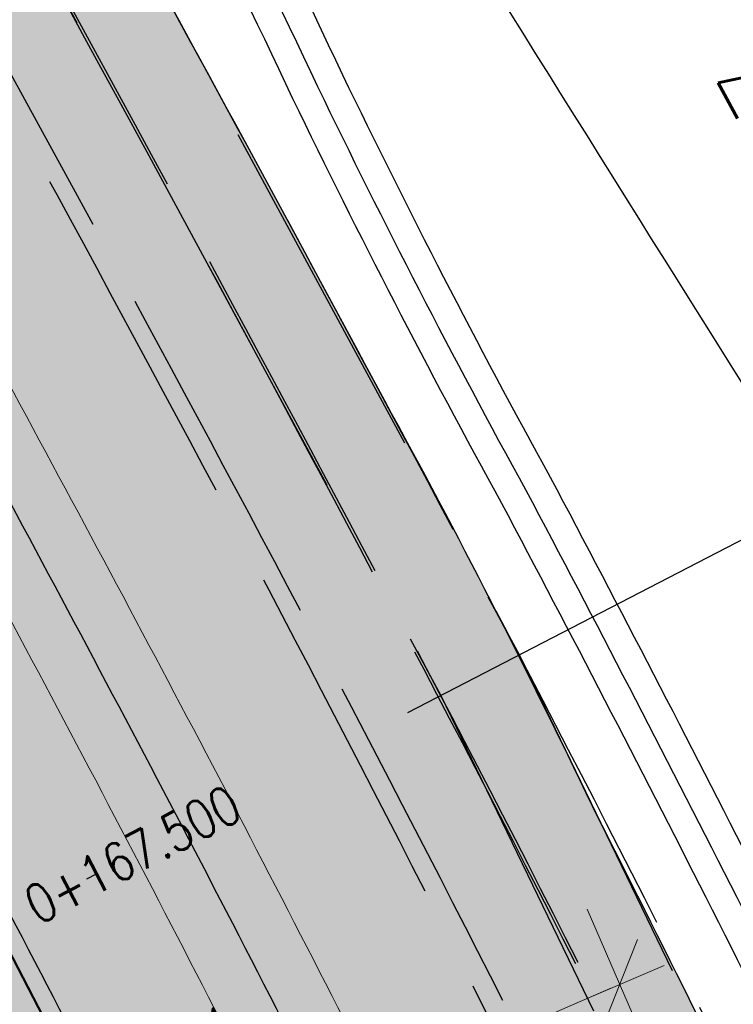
# Model space of a CAD drawing. Header units: metres. Extents: x 3458045 to 3462392, y 5482308 to 5484762.
# Tile 97 of 256: x 3459778.18 to 3459784.65, y 5483553.57 to 5483562.49. Entities that reach past the tile are written whole.
import ezdxf
from ezdxf.enums import TextEntityAlignment as Align

# ---------------------------------------------------------------- set-up
doc = ezdxf.new("R2010")
doc.units = ezdxf.units.M
doc.header["$PDMODE"] = 3
doc.header["$PDSIZE"] = 0.1
for name, pattern in [('AUSGEZOGEN', [2, 1, 1]), ('STRICHPUNKT2', [12.7, 6.35, -3.175, 0, -3.175]), ('VERDECKT2', [4.7625, 3.175, -1.5875])]:
    doc.linetypes.add(name, pattern=pattern)
doc.layers.get('0').update_dxf_attribs({"linetype": 'CONTINUOUS'})
doc.layers.get('DEFPOINTS').update_dxf_attribs({"linetype": 'CONTINUOUS'})
for name, color, linetype in [('SP_ACHSE_8911', 7, 'CONTINUOUS'), ('SP_AXIS', 7, 'CONTINUOUS'), ('SP_BAUGRUBE-VERBAU', 210, 'AUSGEZOGEN'), ('SP_Blockfugen', 2, 'STRICHPUNKT2'), ('SP_Entwässerung', 170, 'VERDECKT2'), ('SP_SOLID_Tunnelsohle_L7+8', 254, 'CONTINUOUS'), ('SP_StadtbahnFluchtweg', 1, 'CONTINUOUS'), ('SP_TrogTunnel-Bautoleranz', 160, 'VERDECKT2'), ('SP_Tunnelwand-POLYGONAL', 80, 'VERDECKT2'), ('SP_Tunnelwand_L7+8', 2, 'VERDECKT2'), ('SP_Vb_Planung', 10, 'CONTINUOUS'), ('SP_VERM', 1, 'CONTINUOUS'), ('T__AXIS', 3, 'CONTINUOUS')]:
    doc.layers.add(name, color=color, linetype=linetype)
doc.layers.add('SP_HILF', color=6, linetype='CONTINUOUS', plot=False)
doc.styles.add('SIMPLEX8', font='simplexd.shx', dxfattribs={"width": 0.8})
doc.styles.add('SP_F', font='romans.shx', dxfattribs={"width": 0.7, "bigfont": 'sp_f.shx'})
doc.linetypes.add('EISENBAHN', pattern='A,0.15,[130,ltypeshp.shx,S=0.25,R=0,X=0,Y=0],0.15', length=0.3)
doc.linetypes.add('ZICKZACK', pattern='A,0.00254,-5.08,[131,ltypeshp.shx,S=5.08,R=0,X=-5.08,Y=0],-10.16,[131,ltypeshp.shx,S=5.08,R=180,X=5.08,Y=0],-5.08', length=20.32254)
doc.dimstyles.new('SOFI35$0', dxfattribs={"dimtxt": 3.5, "dimasz": 0.35, "dimexe": 0.9, "dimexo": 0.625, "dimgap": 0.945, "dimtad": 1, "dimdec": 3, "dimrnd": 0.001, "dimzin": 1, "dimdsep": 46, "dimtxsty": 'SP_F', "dimblk1": 'SOF_BEMSTR1', "dimblk2": 'SOF_BEMSTR2', "dimsah": 1, "dimcen": 3.5, "dimse1": 1, "dimse2": 1, "dimclrd": 1, "dimclre": 1, "dimclrt": 2, "dimaunit": 2, "dimazin": 0, "dimtfac": 1, "dimtdec": 3, "dimtmove": 0, "dimatfit": 3, "dimfxl": 1, "dimtolj": 1, "dimtzin": 0, "dimlwd": 0, "dimlwe": 0, "dimarcsym": 0})

# ---------------------------------------------------------------- blocks, each defined once
blk = doc.blocks.new('kmr_i')
at = {"color": 1, "linetype": 'Continuous'}
blk.add_line((0, 0), (0, 1.416438), dxfattribs=at)
at = {"color": 1, "linetype": 'Continuous', "style": 'SIMPLEX8', "width": 0.8}
blk.add_attdef('STATION', text='', height=1, rotation=270.0000584, dxfattribs=at).set_placement((0, -0.50985), align=Align.MIDDLE_LEFT)
blk = doc.blocks.new('SOF_BEMSTR1')
at = {"color": 0, "linetype": 'ByBlock', "lineweight": -2}
for p, q in [((0, 20), (0, -8.5)), ((3.535, 3.535), (-3.535, -3.535)), ((-5, 0), (5, 0))]:
    blk.add_line(p, q, dxfattribs=at)
blk = doc.blocks.new('SOF_BEMSTR2')
at = {"color": 0, "linetype": 'ByBlock', "lineweight": -2}
for p, q in [((0, -20), (0, 8.5)), ((3.535, 3.535), (-3.535, -3.535)), ((-5, 0), (5, 0))]:
    blk.add_line(p, q, dxfattribs=at)
blk = doc.blocks.new('*D42')
at = {"layer": 'DEFPOINTS', "color": 0, "linetype": 'AUSGEZOGEN', "transparency": 16777216}
for p in [(3459783.6203, 5483553.748), (3459786.2905, 5483547.5623), (3459778.201, 5483544.0703)]:
    blk.add_point(p, dxfattribs=at)
at = {"layer": 'SP_VERM', "color": 1, "linetype": 'AUSGEZOGEN', "lineweight": 0, "transparency": 16777216}
blk.add_line((3459775.6111, 5483550.2907), (3459783.54, 5483553.7134), dxfattribs=at)
at = {"layer": 'SP_VERM', "color": 1, "linetype": 'AUSGEZOGEN', "lineweight": 0, "transparency": 16777216, "xscale": 0.08750000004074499, "yscale": 0.08750000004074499, "zscale": 0.08750000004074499}
for name, p, rotation in [('SOF_BEMSTR2', (3459783.6203, 5483553.748), 23.34833101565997), ('SOF_BEMSTR1', (3459775.5308, 5483550.256), 203.34833101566)]:
    blk.add_blockref(name, p, dxfattribs=dict(at, rotation=rotation))
at = {"layer": 'SP_VERM', "color": 2, "linetype": 'AUSGEZOGEN', "transparency": 16777216, "insert": (3459779.3085, 5483552.6206), "char_height": 0.875, "attachment_point": 5, "rotation": 23.34833, "style": 'SP_F'}
blk.add_mtext('\\A1;\\A1;8.81{\\H.7x;\\S1^ ;}', dxfattribs=at)

msp = doc.modelspace()

# ---------------------------------------------------------------- hatches: boundary and pattern name
at = {"layer": 'SP_SOLID_Tunnelsohle_L7+8'}
h = msp.add_hatch(color=256, dxfattribs=at)
h.dxf.hatch_style = 1
edge = h.paths.add_edge_path()
edge.add_arc((3458857.4544, 5483747.0655), 967.062, 344.1575234, 344.3872259)
edge.add_arc((3459473.9441, 5483574.7903), 326.954, 344.387226, 345.076333)
edge.add_arc((3459597.6475, 5483541.8207), 198.9324, 345.076333, 346.224846)
edge.add_arc((3459650.9358, 5483528.7563), 144.066, 346.224846, 347.832764)
edge.add_arc((3459680.7324, 5483522.3319), 113.5846, 347.832764, 349.90022)
edge.add_arc((3459699.8308, 5483518.93), 94.1856, 349.90022, 352.417547)
edge.add_arc((3459713.0579, 5483517.1693), 80.8418, 352.417547, 355.414439)
edge.add_arc((3459719.6894, 5483516.5932), 74.1855, 355.448462, 356.346692)
edge.add_arc((3459720.9584, 5483516.5061), 72.9136, 356.351432, 375.12014)
edge.add_arc((3459716.6802, 5483515.3015), 77.3579, 15.154925, 18.396868)
edge.add_arc((3459706.2115, 5483511.8197), 88.3904, 18.396868, 21.208821)
edge.add_arc((3459692.0649, 5483506.3301), 103.5648, 21.208821, 23.581379)
edge.add_arc((3459671.7932, 5483497.4815), 125.6835, 23.581379, 25.512141)
edge.add_arc((3459639.9853, 5483482.3016), 160.928, 25.512141, 27.001116)
edge.add_arc((3459718.8773, 5483524.65), 71.4345, 25.465137, 28.775179)
edge.add_arc((3459376.7002, 5483342.4929), 459.0716, 28.144677, 28.653199)
edge.add_arc((3459249.8469, 5483273.6151), 603.4176, 28.6167245, 28.7545471)
edge.add_line((3459778.8562, 5483563.8942), (3459778.5506, 5483564.8679))
edge.add_arc((3459246.486, 5483271.2535), 607.7024, 28.8916589, 28.9859415)
edge.add_line((3459778.0667, 5483565.7431), (3459768.6807, 5483560.5519))
edge.add_arc((3460160.896, 5483776.6646), 447.8142, 208.854995, 208.982431)
edge.add_line((3459769.1624, 5483559.6801), (3459769.8148, 5483558.9069))
edge.add_arc((3459249.8406, 5483273.6102), 593.0999, 28.6168449, 28.7524621, ccw=False)
edge.add_arc((3459440.8442, 5483377.5455), 375.6491, 28.04865, 28.653818, ccw=False)
edge.add_arc((3459582.0854, 5483452.7987), 215.6113, 27.001109, 28.04865, ccw=False)
edge.add_arc((3459639.9853, 5483482.3016), 150.628, 25.512141, 27.001109, ccw=False)
edge.add_arc((3459671.7932, 5483497.4815), 115.3835, 23.581379, 25.512141, ccw=False)
edge.add_arc((3459692.0649, 5483506.3301), 93.2648, 21.20882, 23.581379, ccw=False)
edge.add_arc((3459706.2115, 5483511.8197), 78.0904, 18.3967, 21.20882, ccw=False)
edge.add_arc((3459716.6813, 5483515.3019), 67.0567, 15.1549, 18.3967, ccw=False)
edge.add_arc((3459720.9787, 5483516.5082), 62.5934, -3.878778, 15.117461, ccw=False)
edge.add_arc((3459719.7195, 5483516.591), 63.8553, 355.448275, 356.123471, ccw=False)
edge.add_arc((3459713.1809, 5483517.1562), 70.4182, 352.431338, 355.41208, ccw=False)
edge.add_arc((3459699.8288, 5483518.9303), 83.8876, 349.900073, 352.431338, ccw=False)
edge.add_arc((3459680.7324, 5483522.3319), 103.2847, 347.832763, 349.900073, ccw=False)
edge.add_arc((3459650.9358, 5483528.7563), 133.766, 346.224846, 347.832763, ccw=False)
edge.add_arc((3459597.6475, 5483541.8207), 188.6324, 345.076333, 346.224846, ccw=False)
edge.add_arc((3459473.9441, 5483574.7903), 316.654, 344.387226, 345.076333, ccw=False)
edge.add_arc((3458857.4544, 5483747.0655), 956.762, 344.1575234, 344.3872258, ccw=False)
edge.add_line((3459777.8746, 5483485.8757), (3459768.1652, 5483451.5731))
edge.add_arc((3460235.8213, 5483318.7283), 486.1584, 164.142005, 164.465842)
edge.add_arc((3459925.9207, 5483404.8704), 164.5082, 164.465842, 165.436874)
edge.add_arc((3459863.548, 5483421.0744), 100.065, 165.436874, 167.055656)
edge.add_arc((3459836.6312, 5483427.2611), 72.4464, 167.055656, 169.321948)
edge.add_arc((3459825.5145, 5483429.4052), 61.1249, 169.36621, 170.436557)
edge.add_arc((3459822.8296, 5483429.8673), 58.4005, 170.446005, 171.374328)
edge.add_arc((3459822.827, 5483429.8675), 58.3979, 171.374105, 181.27373)
edge.add_line((3459764.4435, 5483428.5694), (3459763.7283, 5483428.5535))
edge.add_line((3459763.7283, 5483428.5535), (3459765.1423, 5483424.2417))
edge.add_line((3459765.1423, 5483424.2417), (3459773.0292, 5483411.4442))
edge.add_line((3459773.0292, 5483411.4442), (3459778.948, 5483417.0189))
edge.add_line((3459778.948, 5483417.0189), (3459775.6909, 5483420.4769))
edge.add_arc((3459821.7364, 5483429.9486), 47.0096, 170.06678, 191.62372, ccw=False)
edge.add_arc((3459825.0894, 5483429.4811), 50.3931, 169.37086, 170.20087, ccw=False)
edge.add_arc((3459836.6312, 5483427.2611), 62.1464, 167.055656, 169.321948, ccw=False)
edge.add_arc((3459863.548, 5483421.0744), 89.765, 165.436867, 167.055656, ccw=False)
edge.add_arc((3459925.9216, 5483404.8701), 154.2091, 164.465124, 165.436867, ccw=False)
edge.add_arc((3460237.4715, 5483318.2654), 477.5722, 164.141522, 164.465124, ccw=False)
edge.add_line((3459778.0759, 5483448.7679), (3459787.7833, 5483483.0639))

# ---------------------------------------------------------------- linework, layer by layer
at = {"layer": 'SP_ACHSE_8911'}
msp.add_lwpolyline([(3459779.9669, 5483401.3496, -0.189854), (3459772.019, 5483438.2528, -0.004827), (3459772.1981, 5483439.2782, -0.010219), (3459772.7329, 5483441.8661, -0.007299), (3459773.3582, 5483444.4337, -0.00438), (3459774.0432, 5483446.9861, -0.00146), (3459774.758, 5483449.5304), (3459784.8281, 5483485.1076, 0.001014), (3459785.8599, 5483488.7717, 0.003041), (3459786.8619, 5483492.4439, 0.005068), (3459787.8042, 5483496.1319, 0.007095), (3459788.6565, 5483499.8416, 0.009122), (3459789.3881, 5483503.5769, 0.011149), (3459789.9676, 5483507.3387, 0.009624), (3459790.2818, 5483510.1571, 0.096628), (3459787.5873, 5483536.6729, 0.005752), (3459787.0914, 5483538.2453, 0.012393), (3459785.7657, 5483541.9647, 0.010438), (3459784.2716, 5483545.6199, 0.008484), (3459782.6402, 5483549.216, 0.00653), (3459780.9016, 5483552.7616, 0.004576), (3459779.0846, 5483556.2677, 0.002622), (3459777.2173, 5483559.7474, 0.076941), (3459666.0197, 5483705.8087)], format="xyb", dxfattribs=at)
at = {"layer": 'SP_AXIS'}
for points in [[(3459779.9669, 5483401.3496, -0.189854), (3459772.019, 5483438.2528, -0.004827), (3459772.1981, 5483439.2782, -0.010219), (3459772.7329, 5483441.8661, -0.007299), (3459773.3582, 5483444.4337, -0.00438), (3459774.0432, 5483446.9861, -0.00146), (3459774.758, 5483449.5304), (3459784.8281, 5483485.1076, 0.001014), (3459785.8599, 5483488.7717, 0.003041), (3459786.8619, 5483492.4439, 0.005068), (3459787.8042, 5483496.1319, 0.007095), (3459788.6565, 5483499.8416, 0.009122), (3459789.3881, 5483503.5769, 0.011149), (3459789.9676, 5483507.3387, 0.009624), (3459790.2818, 5483510.1571, 0.096628), (3459787.5873, 5483536.6729, 0.005752), (3459787.0914, 5483538.2453, 0.012393), (3459785.7657, 5483541.9647, 0.010438), (3459784.2716, 5483545.6199, 0.008484), (3459782.6402, 5483549.216, 0.00653), (3459780.9016, 5483552.7616, 0.004576), (3459779.0846, 5483556.2677, 0.002622), (3459777.2173, 5483559.7474, 0.076941), (3459666.0197, 5483705.8087)], [(3459960.261, 5483335.525), (3459897.6578, 5483409.3092, -0.000274), (3459888.5671, 5483420.0314, -0.000823), (3459879.5, 5483430.7736, -0.001372), (3459870.4801, 5483441.5555, -0.001921), (3459861.5315, 5483452.3965, -0.00247), (3459852.6785, 5483463.3157, -0.003019), (3459843.9458, 5483474.3314, -0.003568), (3459835.3591, 5483485.4612, -0.000441), (3459834.3927, 5483486.7352, -0.012621), (3459807.8943, 5483523.6332, -0.000441), (3459806.9957, 5483524.956, -0.003568), (3459799.1926, 5483536.6485, -0.003019), (3459791.5441, 5483548.4428, -0.00247), (3459784.0256, 5483560.3204, -0.001921), (3459776.6117, 5483572.2636, -0.001372), (3459769.2766, 5483584.2553, -0.000823), (3459761.9942, 5483596.2792, -0.000274)]]:
    msp.add_lwpolyline(points, format="xyb", dxfattribs=at)
at = {"layer": 'SP_BAUGRUBE-VERBAU'}
for points in [[(3459794.9929, 5483515.7122, 0.076316), (3459791.8226, 5483537.9549, 0.005752), (3459791.2958, 5483539.6248, 0.012393), (3459789.8958, 5483543.5531, 0.010438), (3459788.3318, 5483547.3793, 0.008484), (3459786.6383, 5483551.1122, 0.00653), (3459784.8488, 5483554.7616, 0.004581), (3459782.9927, 5483558.343, -0.013222), (3459781.1114, 5483561.9897, 0.01743), (3459778.9228, 5483566.2602, 0.01743)], [(3459794.4971, 5483516.5735, 0.07339), (3459791.344, 5483537.81, 0.005752), (3459790.8207, 5483539.469, 0.012393), (3459789.4291, 5483543.3736, 0.010438), (3459787.873, 5483547.1805, 0.008484), (3459786.1866, 5483550.8979, 0.00653), (3459784.4028, 5483554.5356, 0.004576), (3459782.5527, 5483558.1055, -0.013219), (3459780.66, 5483561.7748, 0.01744), (3459778.486, 5483566.0168, 0.001185)]]:
    msp.add_lwpolyline(points, format="xyb", dxfattribs=at)
at = {"layer": 'SP_BAUGRUBE-VERBAU', "linetype": 'ZICKZACK', "ltscale": 0.2}
msp.add_lwpolyline([(3459794.7443, 5483515.8551, 0.075838), (3459791.5833, 5483537.8824, 0.005752), (3459791.0583, 5483539.5469, 0.012393), (3459789.6624, 5483543.4634, 0.010438), (3459788.1024, 5483547.2799, 0.008484), (3459786.4125, 5483551.0051, 0.00653), (3459784.6258, 5483554.6486, 0.004579), (3459782.7727, 5483558.2243, -0.01322), (3459780.8857, 5483561.8822, 0.017435), (3459778.7044, 5483566.1385, 0.017435)], format="xyb", dxfattribs=at)
at = {"layer": 'SP_Blockfugen'}
msp.add_line((3459770.3344, 5483550.3235), (3459785.8725, 5483558.3732), dxfattribs=at)
at = {"layer": 'SP_Entwässerung'}
for p, q in [((3459771.0503, 5483567.589), (3459784.9047, 5483540.9232)), ((3459771.0573, 5483567.5929), (3459784.9125, 5483540.9257))]:
    msp.add_line(p, q, dxfattribs=at)
at = {"layer": 'SP_HILF'}
msp.add_lwpolyline([(3459793.7242, 5483511.8662, 0.082078), (3459791.3478, 5483535.5252, 0.014147), (3459790.0846, 5483539.7154, 0.01227), (3459788.6151, 5483543.7965, 0.010353), (3459786.9813, 5483547.7613, 0.008425), (3459785.2219, 5483551.6136, 0.006497), (3459783.3718, 5483555.3642, 0.014444), (3459781.4908, 5483559.0368, 0.002219), (3459779.553, 5483562.6209, 0.000601), (3459778.8562, 5483563.8942), (3459778.5506, 5483564.8679, 0.000411), (3459778.0667, 5483565.7431), (3459768.6807, 5483560.5519, 0.000556), (3459769.1624, 5483559.6801), (3459769.8148, 5483558.9069, -0.000592), (3459770.4887, 5483557.6754, -0.002641), (3459772.3728, 5483554.1836, -0.004571), (3459774.1945, 5483550.6879, -0.006497), (3459775.9262, 5483547.1774, -0.008425), (3459777.5414, 5483543.6408, -0.010353), (3459779.0127, 5483540.0703, -0.012271), (3459780.311, 5483536.4646, -0.014146), (3459781.406, 5483532.8325, -0.083077), (3459783.4287, 5483512.274, -0.002946)], format="xyb", dxfattribs=at)
at = {"layer": 'SP_StadtbahnFluchtweg', "linetype": 'VERDECKT2'}
msp.add_lwpolyline([(3459776.1649, 5483565.2015, -0.001615), (3459778.0381, 5483561.7943, -0.002641), (3459779.9634, 5483558.2263, -0.004569), (3459781.8571, 5483554.5923, -0.006497), (3459783.6876, 5483550.8815, -0.008425), (3459785.4233, 5483547.0812, -0.010353), (3459787.0302, 5483543.1815, -0.012281), (3459788.4726, 5483539.1755, -0.014135), (3459789.7069, 5483535.0808, -0.082078), (3459792.0276, 5483511.9744, -0.003919), (3459791.9463, 5483510.841, -0.01303), (3459791.5097, 5483506.741, -0.011025), (3459790.8832, 5483502.7112, -0.009021), (3459790.1037, 5483498.7504, -0.007016), (3459789.207, 5483494.8572, -0.005011), (3459788.2271, 5483491.027, -0.003007), (3459787.197, 5483487.2532, -0.001002), (3459786.1479, 5483483.5279), (3459776.4401, 5483449.2308, 0.001413)], format="xyb", dxfattribs=at)
at = {"layer": 'SP_TrogTunnel-Bautoleranz'}
msp.add_lwpolyline([(3459776.3855, 5483414.6053, -0.120834), (3459774.5845, 5483437.8306, -0.004827), (3459774.7549, 5483438.8062, -0.010219), (3459775.2678, 5483441.2879, -0.007299), (3459775.8751, 5483443.7818, -0.00438), (3459776.5483, 5483446.2902, -0.00146), (3459777.259, 5483448.8198), (3459787.3299, 5483484.3995, 0.001014), (3459788.364, 5483488.072, 0.003041), (3459789.3743, 5483491.7747, 0.005068), (3459790.3297, 5483495.5138, 0.007095), (3459791.1985, 5483499.2954, 0.009122), (3459791.9483, 5483503.1238, 0.011149), (3459792.5455, 5483507.0002, 0.009624), (3459792.8708, 5483509.9188, 0.096628), (3459790.0758, 5483537.4262, 0.005752), (3459789.5618, 5483539.0559, 0.012393), (3459788.1924, 5483542.898, 0.010438), (3459786.6572, 5483546.6537, 0.008484), (3459784.9894, 5483550.3301, 0.00653), (3459783.2208, 5483553.9367, 0.004576), (3459781.3819, 5483557.4851, 0.002622), (3459779.5017, 5483560.9888, 0.002018), (3459777.1644, 5483565.2555)], format="xyb", dxfattribs=at)
at = {"layer": 'SP_Tunnelwand-POLYGONAL', "const_width": 0.8}
msp.add_lwpolyline([(3459777.543, 5483565.449), (3459782.3549, 5483556.5488), (3459786.8618, 5483547.2492), (3459790.5441, 5483537.3422)], dxfattribs=at)
at = {"layer": 'SP_Tunnelwand-POLYGONAL'}
for points in [[(3459777.8949, 5483565.6393), (3459782.711, 5483556.7313), (3459787.2301, 5483547.4065), (3459790.919, 5483537.4816)], [(3459777.1912, 5483565.2588), (3459781.9988, 5483556.3664), (3459786.4936, 5483547.0919), (3459790.1691, 5483537.2029)]]:
    msp.add_lwpolyline(points, dxfattribs=at)
at = {"layer": 'SP_Tunnelwand_L7+8'}
for points in [[(3459773.8543, 5483437.9507, -0.004827), (3459774.0272, 5483438.9405, -0.010219), (3459774.5464, 5483441.4524, -0.007299), (3459775.1587, 5483443.9673, -0.00438), (3459775.8353, 5483446.4883, -0.00146), (3459776.5472, 5483449.0221), (3459786.6178, 5483484.6011, 0.001014), (3459787.6513, 5483488.2711, 0.003041), (3459788.6592, 5483491.9652, 0.005068), (3459789.6109, 5483495.6897, 0.007095), (3459790.475, 5483499.4509, 0.009122), (3459791.2196, 5483503.2528, 0.011149), (3459791.8118, 5483507.0966, 0.009624), (3459792.134, 5483509.9866, 0.096628), (3459789.3676, 5483537.2118, 0.005752), (3459788.8587, 5483538.8251, 0.012393), (3459787.5017, 5483542.6324, 0.010438), (3459785.9782, 5483546.3594, 0.008484), (3459784.3208, 5483550.013, 0.00653), (3459782.5607, 5483553.6022, 0.004576), (3459780.7281, 5483557.1386, 0.002622), (3459778.8515, 5483560.6355, 0.076941), (3459667.3099, 5483707.1486), (3459482.1353, 5483885.4597, 0.014605)], [(3459775.7568, 5483416.7607, -0.1092), (3459774.6091, 5483437.8265, -0.004827), (3459774.7795, 5483438.8016, -0.010219), (3459775.2922, 5483441.2823, -0.007299), (3459775.8993, 5483443.7755, -0.00438), (3459776.5724, 5483446.2835, -0.00146), (3459777.2831, 5483448.813), (3459787.3539, 5483484.3927, 0.001014), (3459788.3881, 5483488.0653, 0.003041), (3459789.3985, 5483491.7683, 0.005068), (3459790.354, 5483495.5078, 0.007095), (3459791.223, 5483499.2902, 0.009122), (3459791.9729, 5483503.1195, 0.011149), (3459792.5703, 5483506.997, 0.009624), (3459792.8957, 5483509.9165, 0.096628), (3459790.0998, 5483537.4334, 0.005752), (3459789.5855, 5483539.0637, 0.012393), (3459788.2157, 5483542.907, 0.010438), (3459786.6802, 5483546.6636, 0.008484), (3459785.012, 5483550.3409, 0.00653), (3459783.2431, 5483553.948, 0.004576), (3459781.404, 5483557.4968, 0.002622), (3459779.5237, 5483561.0007, 0.002014), (3459777.1912, 5483565.2588)], [(3459775.6909, 5483420.4769, -0.090289), (3459775.3985, 5483437.6966, -0.004827), (3459775.5662, 5483438.6564, -0.010219), (3459776.0722, 5483441.1044, -0.007299), (3459776.6737, 5483443.5749, -0.00438), (3459777.3432, 5483446.0694, -0.00146), (3459778.0526, 5483448.5944), (3459788.1237, 5483484.1749, 0.001014), (3459789.1586, 5483487.85, 0.003041), (3459790.1715, 5483491.5624, 0.005068), (3459791.131, 5483495.3176, 0.007095), (3459792.0051, 5483499.1221, 0.009122), (3459792.7607, 5483502.9801, 0.011149), (3459793.3635, 5483506.8928, 0.009624), (3459793.6924, 5483509.8432, 0.096628), (3459790.8655, 5483537.6652, 0.005752), (3459790.3457, 5483539.3131, 0.012393), (3459788.9624, 5483543.1942, 0.010438), (3459787.4142, 5483546.9817, 0.008484), (3459785.7348, 5483550.6837, 0.00653), (3459783.9568, 5483554.3096, 0.004576), (3459782.1109, 5483557.8714, 0.002622), (3459780.2266, 5483561.3827, 0.001185), (3459778.8562, 5483563.8942)]]:
    msp.add_lwpolyline(points, format="xyb", dxfattribs=at)
at = {"layer": 'SP_Vb_Planung', "linetype": 'AUSGEZOGEN', "lineweight": 13, "ltscale": 13}
for points in [[(3459780.3831, 5483401.6267, -0.189854), (3459772.5124, 5483438.1716, -0.004827), (3459772.6898, 5483439.1874, -0.010219), (3459773.2204, 5483441.7549, -0.007299), (3459773.8422, 5483444.3083, -0.00438), (3459774.525, 5483446.8523, -0.00146), (3459775.239, 5483449.3937), (3459785.3092, 5483484.9715, 0.001014), (3459786.3415, 5483488.6371, 0.003041), (3459787.3451, 5483492.3152, 0.005068), (3459788.2899, 5483496.013, 0.007095), (3459789.1454, 5483499.7366, 0.009122), (3459789.8804, 5483503.4898, 0.011149), (3459790.4634, 5483507.2736, 0.009624), (3459790.7797, 5483510.1112, 0.096628), (3459788.0659, 5483536.8178, 0.005752), (3459787.5665, 5483538.4011, 0.012393), (3459786.2324, 5483542.1442, 0.010438), (3459784.7304, 5483545.8187, 0.008484), (3459783.092, 5483549.4303, 0.00653), (3459781.3476, 5483552.9876, 0.004576), (3459779.5264, 5483556.5018, 0.002622), (3459777.6566, 5483559.9861, 0.076941), (3459666.3666, 5483706.1689)], [(3459779.5507, 5483401.0725, -0.189854), (3459771.5256, 5483438.334, -0.004827), (3459771.7064, 5483439.369, -0.010219), (3459772.2455, 5483441.9773, -0.007299), (3459772.8741, 5483444.5591, -0.00438), (3459773.5614, 5483447.1199, -0.00146), (3459774.277, 5483449.667), (3459784.347, 5483485.2438, 0.001014), (3459785.3783, 5483488.9062, 0.003041), (3459786.3787, 5483492.5726, 0.005068), (3459787.3185, 5483496.2507, 0.007095), (3459788.1677, 5483499.9466, 0.009122), (3459788.8957, 5483503.664, 0.011149), (3459789.4719, 5483507.4038, 0.009624), (3459789.7839, 5483510.2029, 0.096628), (3459787.1088, 5483536.5281, 0.005752), (3459786.6163, 5483538.0894, 0.012393), (3459785.299, 5483541.7852, 0.010438), (3459783.8128, 5483545.4211, 0.008484), (3459782.1884, 5483549.0017, 0.00653), (3459780.4555, 5483552.5356, 0.004576), (3459778.6428, 5483556.0336, 0.002622), (3459776.7779, 5483559.5086, 0.076941), (3459665.6729, 5483705.4486)]]:
    msp.add_lwpolyline(points, format="xyb", dxfattribs=at)
at = {"layer": 'SP_Vb_Planung', "linetype": 'EISENBAHN', "lineweight": 13, "ltscale": 13}
msp.add_lwpolyline([(3459779.9669, 5483401.3496, -0.189854), (3459772.019, 5483438.2528, -0.004827), (3459772.1981, 5483439.2782, -0.010219), (3459772.7329, 5483441.8661, -0.007299), (3459773.3582, 5483444.4337, -0.00438), (3459774.0432, 5483446.9861, -0.00146), (3459774.758, 5483449.5304), (3459784.8281, 5483485.1076, 0.001014), (3459785.8599, 5483488.7717, 0.003041), (3459786.8619, 5483492.4439, 0.005068), (3459787.8042, 5483496.1319, 0.007095), (3459788.6565, 5483499.8416, 0.009122), (3459789.3881, 5483503.5769, 0.011149), (3459789.9676, 5483507.3387, 0.009624), (3459790.2818, 5483510.1571, 0.096628), (3459787.5873, 5483536.6729, 0.005752), (3459787.0914, 5483538.2453, 0.012393), (3459785.7657, 5483541.9647, 0.010438), (3459784.2716, 5483545.6199, 0.008484), (3459782.6402, 5483549.216, 0.00653), (3459780.9016, 5483552.7616, 0.004576), (3459779.0846, 5483556.2677, 0.002622), (3459777.2173, 5483559.7474, 0.076941), (3459666.0197, 5483705.8087)], format="xyb", dxfattribs=at)
at = {"layer": 'T__AXIS'}
msp.add_lwpolyline([(3459778.5101, 5483400.3795, -0.190334), (3459770.3083, 5483438.634, -0.004748), (3459770.4922, 5483439.6766, -0.01005), (3459771.0392, 5483442.3074, -0.007178), (3459771.6766, 5483444.918, -0.004307), (3459772.3738, 5483447.5133, -0.001436), (3459773.1007, 5483450.1004), (3459783.1886, 5483485.7402, 0.001027), (3459784.2072, 5483489.3579, 0.00308), (3459785.1961, 5483492.9837, 0.005133), (3459786.1253, 5483496.6253, 0.007186), (3459786.9645, 5483500.2887, 0.009239), (3459787.6829, 5483503.9775, 0.011292), (3459788.2492, 5483507.6926, 0.009747), (3459788.5535, 5483510.4758, 0.095514), (3459785.9526, 5483536.0318, 0.005817), (3459785.4666, 5483537.583, 0.012528), (3459784.1652, 5483541.2521, 0.010546), (3459782.6959, 5483544.8573, 0.008564), (3459781.0898, 5483548.4038, 0.006582), (3459779.3771, 5483551.9001, 0.0046), (3459777.5866, 5483555.3573, 0.002618), (3459775.7464, 5483558.7883, 0.077001), (3459664.8059, 5483704.5483)], format="xyb", dxfattribs=at)

# ---------------------------------------------------------------- block references
at = {"layer": 'T__AXIS', "xscale": 0.3500000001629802, "yscale": 0.3500000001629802, "zscale": 0.3500000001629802, "rotation": 117.6090787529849}
msp.add_blockref('kmr_i', (3459778.1143, 5483554.354), dxfattribs=at).add_auto_attribs({'STATION': '0+167.500'})

# ---------------------------------------------------------------- texts
at = {"layer": 'SP_VERM', "color": 2, "linetype": 'AUSGEZOGEN', "insert": (3459785.4234, 5483561.1624), "char_height": 0.875, "attachment_point": 5, "rotation": 118.70727, "style": 'SP_F'}
msp.add_mtext('\\A1;5.06{\\H1x;7}', dxfattribs=at)

# ---------------------------------------------------------------- dimensions: what is measured, and where the dimension line sits
at = {"layer": 'SP_VERM', "linetype": 'AUSGEZOGEN'}
dim = msp.add_linear_dim(base=(3459783.6203, 5483553.748), p1=(3459778.201, 5483544.0703), p2=(3459786.2905, 5483547.5623), angle=23.34833, text='\\A1;8.81{\\H.7x;\\S1^ ;}', dimstyle='SOFI35$0', dxfattribs=at)
dim.commit()
dim.dimension.update_dxf_attribs({"geometry": '*D42', "text_midpoint": (3459779.3085, 5483552.6206)})

doc.saveas('drawing.dxf')
